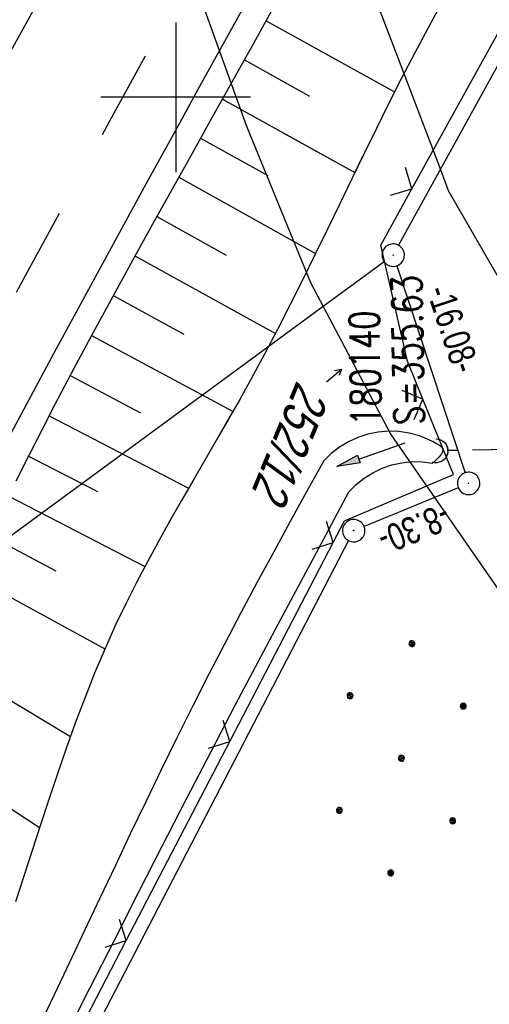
# Model space of a CAD drawing. Extents: x 507875 to 508634, y 446340 to 447363.
# Tile 16 of 71: x 508090 to 508121, y 446439 to 446505. Entities that reach past the tile are written whole.
import ezdxf

# ---------------------------------------------------------------- set-up
doc = ezdxf.new("R2010")
doc.units = 0
doc.header["$LTSCALE"] = 10
doc.header["$MEASUREMENT"] = 0
for name, pattern in [('AUSGEZOGEN', [0]), ('LT00', [0]), ('LT02', [0.4, 0.2, -0.2]), ('LT12', [0.4, 0.3, -0.1]), ('STRICHLINIE2', [0.375, 0.25, -0.125])]:
    doc.linetypes.add(name, pattern=pattern)
doc.layers.get('0').update_dxf_attribs({"linetype": 'LT00'})
for name, color, linetype in [('--EK_FBR', 250, 'LT00'), ('--EK_Haltung', 7, 'STRICHLINIE2'), ('--EK_Schacht-Text', 5, 'LT00'), ('--EL_DFK_AB_L', 21, 'LT00'), ('--EL_DFK_AB_P', 7, 'LT00'), ('--EL_Haltung', 182, 'STRICHLINIE2'), ('ABSTAND', 8, 'LT00'), ('DFK_AB_L', 21, 'LT00'), ('DFK_AB_P', 7, 'LT00'), ('DFK_FLUR_NR', 250, 'LT00'), ('DFK_FLURNR_PFEIL', 250, 'LT00'), ('DFK_KATASTER', 250, 'LT00'), ('DFK_NUTZUNG', 250, 'LT00'), ('DL', 182, 'LT12'), ('PFEIL', 140, 'AUSGEZOGEN'), ('V127_AFBR_BAB', 250, 'LT00'), ('V127_BOESCH', 250, 'LT00'), ('V127_BOSCHUNG', 250, 'LT00'), ('V127_GRABEN', 250, 'LT00'), ('V127_LG_MARK', 250, 'LT02'), ('V127_RASTER', 250, 'LT00'), ('V127_UK_DURCH', 182, 'LT00'), ('V127_ZAUN', 40, 'LT00'), ('V128_AFBR_BAB', 250, 'LT00'), ('V128_BOESCH', 250, 'LT00'), ('V128_BOSCHUNG', 250, 'LT00'), ('V128_GRABEN', 250, 'LT00'), ('V128_LG_MARK', 250, 'LT02'), ('V128_UK_DURCH', 182, 'LT00'), ('V128_ZAUN', 40, 'LT00')]:
    doc.layers.add(name, color=color, linetype=linetype)
doc.styles.add('schachtbeschriftung', font='romans.shx', dxfattribs={"width": 0.75, "height": 2})
doc.styles.get("Standard").update_dxf_attribs({"font": 'ARIAL.TTF'})

# ---------------------------------------------------------------- blocks, each defined once
blk = doc.blocks.new('SYMB7060')
at = {"color": 0, "linetype": 'ByBlock'}
for p, q in [((-0.26, 0), (0, 0)), ((-0.08, 0.045), (0, 0)), ((0, 0), (-0.08, -0.045))]:
    blk.add_line(p, q, dxfattribs=at)
blk = doc.blocks.new('Ackerland7')
at = {"layer": 'DFK_NUTZUNG', "color": 0, "linetype": 'ByBlock'}
for p, q in [((-3.95, 3.628), (-3.95, 3.97)), ((-3.9, 3.99), (-3.9, 3.607)), ((-3.85, 3.601), (-3.85, 3.997)), ((-3.8, 3.99), (-3.8, 3.607)), ((-3.75, 3.628), (-3.75, 3.97)), ((3.75, 3.629), (3.75, 3.971)), ((3.8, 3.992), (3.8, 3.608)), ((3.85, 3.602), (3.85, 3.998)), ((3.9, 3.992), (3.9, 3.608)), ((3.95, 3.629), (3.95, 3.971)), ((-4, 3.928), (-4, 3.67)), ((-3.7, 3.928), (-3.7, 3.67)), ((-3.65, 3.798), (-3.65, 3.8)), ((3.7, 3.929), (3.7, 3.671)), ((4, 3.929), (4, 3.671)), ((4.05, 3.799), (4.05, 3.801)), ((-7.85, 0.129), (-7.85, -0.129)), ((-7.8, -0.171), (-7.8, 0.171)), ((-7.75, 0.192), (-7.75, -0.192)), ((-7.7, -0.198), (-7.7, 0.198)), ((-7.65, 0.192), (-7.65, -0.192)), ((-7.6, -0.171), (-7.6, 0.171)), ((-7.55, 0.129), (-7.55, -0.129)), ((-7.5, -0.001), (-7.5, 0.001)), ((-0.15, 0.129), (-0.15, -0.129)), ((-0.1, -0.171), (-0.1, 0.171)), ((-0.05, 0.192), (-0.05, -0.192)), ((0, -0.198), (0, 0.198)), ((0.05, 0.192), (0.05, -0.192)), ((0.1, -0.171), (0.1, 0.171)), ((0.15, 0.129), (0.15, -0.129)), ((0.2, -0.001), (0.2, 0.001)), ((7.55, 0.129), (7.55, -0.129)), ((7.6, -0.171), (7.6, 0.171)), ((7.65, 0.192), (7.65, -0.192)), ((7.7, -0.198), (7.7, 0.198)), ((7.75, 0.192), (7.75, -0.192)), ((7.8, -0.171), (7.8, 0.171)), ((7.85, 0.129), (7.85, -0.129)), ((7.9, -0.001), (7.9, 0.001)), ((-4, -3.671), (-4, -3.929)), ((-3.95, -3.971), (-3.95, -3.629)), ((-3.9, -3.608), (-3.9, -3.992)), ((-3.85, -3.998), (-3.85, -3.602)), ((-3.8, -3.608), (-3.8, -3.992)), ((-3.75, -3.971), (-3.75, -3.629)), ((-3.7, -3.671), (-3.7, -3.929)), ((-3.65, -3.801), (-3.65, -3.799)), ((3.7, -3.671), (3.7, -3.929)), ((3.75, -3.971), (3.75, -3.629)), ((3.8, -3.608), (3.8, -3.992)), ((3.85, -3.998), (3.85, -3.602)), ((3.9, -3.608), (3.9, -3.992)), ((3.95, -3.971), (3.95, -3.629)), ((4, -3.671), (4, -3.929)), ((4.05, -3.801), (4.05, -3.799))]:
    blk.add_line(p, q, dxfattribs=at)
for points in [[(-3.65, 3.799), (-3.67, 3.886), (-3.725, 3.955), (-3.805, 3.994), (-3.894, 3.994), (-3.975, 3.955), (-4.03, 3.886), (-4.05, 3.799), (-4.03, 3.712), (-3.975, 3.642), (-3.894, 3.604), (-3.805, 3.604), (-3.725, 3.642), (-3.67, 3.712), (-3.65, 3.799)], [(4.05, 3.8), (4.03, 3.887), (3.975, 3.956), (3.894, 3.995), (3.805, 3.995), (3.725, 3.956), (3.67, 3.887), (3.65, 3.8), (3.67, 3.713), (3.725, 3.644), (3.805, 3.605), (3.894, 3.605), (3.975, 3.644), (4.03, 3.713), (4.05, 3.8)], [(-7.5, 0), (-7.52, 0.087), (-7.575, 0.156), (-7.655, 0.195), (-7.744, 0.195), (-7.825, 0.156), (-7.88, 0.087), (-7.9, 0)], [(0.2, 0), (0.18, 0.087), (0.125, 0.156), (0.045, 0.195), (-0.044, 0.195), (-0.125, 0.156), (-0.18, 0.087), (-0.2, 0)], [(-0.2, 0), (-0.18, -0.087), (-0.125, -0.156), (-0.044, -0.195), (0.045, -0.195), (0.125, -0.156), (0.18, -0.087), (0.2, 0)], [(7.9, 0), (7.88, 0.087), (7.825, 0.156), (7.744, 0.195), (7.655, 0.195), (7.575, 0.156), (7.52, 0.087), (7.5, 0)], [(7.5, 0), (7.52, -0.087), (7.575, -0.156), (7.655, -0.195), (7.744, -0.195), (7.825, -0.156), (7.88, -0.087), (7.9, 0)], [(-7.9, 0), (-7.88, -0.087), (-7.825, -0.156), (-7.744, -0.195), (-7.655, -0.195), (-7.575, -0.156), (-7.52, -0.087), (-7.5, 0)], [(-3.65, -3.8), (-3.67, -3.713), (-3.725, -3.644), (-3.805, -3.605), (-3.894, -3.605), (-3.975, -3.644), (-4.03, -3.713), (-4.05, -3.8), (-4.03, -3.887), (-3.975, -3.956), (-3.894, -3.995), (-3.805, -3.995), (-3.725, -3.956), (-3.67, -3.887), (-3.65, -3.8)], [(4.05, -3.8), (4.03, -3.713), (3.975, -3.644), (3.894, -3.605), (3.805, -3.605), (3.725, -3.644), (3.67, -3.713), (3.65, -3.8), (3.67, -3.887), (3.725, -3.956), (3.805, -3.995), (3.894, -3.995), (3.975, -3.956), (4.03, -3.887), (4.05, -3.8)]]:
    blk.add_lwpolyline(points, dxfattribs=at)
blk = doc.blocks.new('SYMB0024')
at = {"color": 0, "linetype": 'ByBlock'}
for p, q in [((-0.5, 0.5), (0, 0)), ((0, 0), (0.5, 0.5))]:
    blk.add_line(p, q, dxfattribs=at)
blk = doc.blocks.new('Pfreil3')
at = {"layer": 'PFEIL'}
blk.add_hatch(color=256, dxfattribs=at).paths.add_polyline_path([(-1.549, 0.273), (-1.549, -0.273), (0, 0)])
for p, q in [((-1.549, 0), (-4.831, 0)), ((-1.549, -0.273), (-1.549, 0.273)), ((-1.549, 0.273), (0, 0)), ((0, 0), (-1.549, -0.273))]:
    blk.add_line(p, q, dxfattribs=at)
blk = doc.blocks.new('SYMB1107')
at = {"color": 0, "linetype": 'ByBlock'}
for points in [[(-0.2, 0), (-0.196157, 0.039018), (-0.184776, 0.076537), (-0.166294, 0.111114), (-0.141421, 0.141421), (-0.111114, 0.166294), (-0.076537, 0.184776), (-0.039018, 0.196157), (0, 0.2)], [(0, 0.2), (0.039018, 0.196157), (0.076537, 0.184776), (0.111114, 0.166294), (0.141421, 0.141421), (0.166294, 0.111114), (0.184776, 0.076537), (0.196157, 0.039018), (0.2, 0)]]:
    blk.add_lwpolyline(points, dxfattribs=at)
blk = doc.blocks.new('SYMB0003')
at = {"color": 0, "linetype": 'ByBlock'}
for p, q in [((-0.015712, 0), (0.010166, 0.012015)), ((0, -0.021257), (-0.015712, 0)), ((0.010166, 0.012015), (0, -0.021257))]:
    blk.add_line(p, q, dxfattribs=at)
for points in [[(-0.031395, 0.499013), (-0.093691, 0.491144), (-0.154509, 0.475528), (-0.21289, 0.452414), (-0.267913, 0.422164), (-0.318712, 0.385257), (-0.364484, 0.342274), (-0.404509, 0.293893), (-0.438154, 0.240877), (-0.464888, 0.184062), (-0.484292, 0.124345), (-0.496058, 0.062667), (-0.5, 0)], [(0.5, 0), (0.496057, 0.062667), (0.484292, 0.124345), (0.464888, 0.184062), (0.438153, 0.240877), (0.404509, 0.293893), (0.364484, 0.342274), (0.318712, 0.385257), (0.267913, 0.422164), (0.21289, 0.452414), (0.154509, 0.475528), (0.093691, 0.491144), (0.031395, 0.499013), (-0.031395, 0.499013)], [(-0.5, 0), (-0.496058, -0.062667), (-0.484292, -0.124345), (-0.464888, -0.184062), (-0.438154, -0.240877), (-0.404509, -0.293893), (-0.364485, -0.342274), (-0.318712, -0.385257), (-0.267914, -0.422164), (-0.21289, -0.452414), (-0.154509, -0.475529), (-0.093691, -0.491144), (-0.031395, -0.499014), (0.031395, -0.499014)], [(0.031395, -0.499014), (0.093691, -0.491144), (0.154509, -0.475529), (0.21289, -0.452414), (0.267914, -0.422164), (0.318712, -0.385257), (0.364485, -0.342274), (0.404509, -0.293893), (0.438154, -0.240877), (0.464889, -0.184062), (0.484292, -0.124345), (0.496058, -0.062667), (0.5, 0)]]:
    blk.add_lwpolyline(points, dxfattribs=at)

msp = doc.modelspace()

# ---------------------------------------------------------------- linework, layer by layer
at = {"layer": '--EK_FBR', "color": 2}
for points in [[(508052.065, 446435.056), (508052.637, 446436.131), (508054.656, 446439.911), (508056.678, 446443.689), (508058.705, 446447.465), (508060.7, 446451.167), (508062.699, 446454.867), (508064.701, 446458.565), (508066.705, 446462.263), (508068.71, 446465.959), (508070.715, 446469.656), (508072.684, 446473.29), (508074.654, 446476.924), (508076.624, 446480.558), (508078.598, 446484.189), (508080.576, 446487.818), (508082.561, 446491.444), (508084.255, 446494.526), (508085.952, 446497.607), (508087.651, 446500.686), (508089.348, 446503.766), (508091.043, 446506.848)], [(508081.154, 446463.482), (508082.41, 446465.645), (508083.649, 446467.818), (508084.873, 446470), (508086.084, 446472.189), (508087.285, 446474.384), (508088.479, 446476.583), (508089.668, 446478.785), (508090.854, 446480.988), (508092.039, 446483.192), (508093.227, 446485.395), (508094.872, 446488.43), (508096.524, 446491.461), (508098.182, 446494.489), (508099.843, 446497.514), (508101.508, 446500.538), (508103.173, 446503.561), (508104.839, 446506.584)]]:
    msp.add_lwpolyline(points, dxfattribs=at)
at = {"layer": '--EK_Haltung'}
msp.add_line((508174.835, 446477.411), (508118.145, 446476.364), dxfattribs=at)
at = {"layer": '--EL_DFK_AB_L'}
for p, q in [((508140.849, 446537.263), (508114.902, 446490.096)), ((508114.776, 446488.727), (508119.345, 446474.88)), ((508118.887, 446473.883), (508112.594, 446471.295)), ((508111.556, 446470.344), (508086.033, 446421.091))]:
    msp.add_line(p, q, dxfattribs=at)
at = {"layer": '--EL_Haltung'}
msp.add_line((508174.835, 446477.411), (508118.145, 446476.364), dxfattribs=at)
at = {"layer": 'DFK_AB_L'}
for p, q in [((508140.849, 446537.263), (508114.902, 446490.096)), ((508114.776, 446488.727), (508119.345, 446474.88)), ((508118.887, 446473.883), (508112.594, 446471.295)), ((508111.556, 446470.344), (508086.033, 446421.091))]:
    msp.add_line(p, q, dxfattribs=at)
at = {"layer": 'DFK_KATASTER'}
for p, q in [((508099.16, 446513.599), (508104.721, 446498.07)), ((508111.61, 446511.158), (508117.69, 446495.169)), ((508104.721, 446498.07), (508109.001, 446487.609)), ((508117.69, 446495.169), (508118.221, 446493.769)), ((508118.221, 446493.769), (508125.29, 446481.438)), ((508113.936, 446488.995), (508109.861, 446486)), ((508109.001, 446487.609), (508109.861, 446486)), ((508109.861, 446486), (508044.661, 446438.1)), ((508109.861, 446486), (508114.391, 446477.45)), ((508114.391, 446477.45), (508117.301, 446473.23)), ((508117.301, 446473.23), (508121.531, 446467.12))]:
    msp.add_line(p, q, dxfattribs=at)
at = {"layer": 'DL'}
msp.add_line((508174.835, 446477.411), (508118.145, 446476.364), dxfattribs=at)
at = {"layer": 'V127_AFBR_BAB', "color": 2}
msp.add_lwpolyline([(508052.065, 446435.056), (508052.637, 446436.131), (508054.656, 446439.911), (508056.678, 446443.689), (508058.705, 446447.465), (508060.7, 446451.167), (508062.699, 446454.867), (508064.701, 446458.565), (508066.705, 446462.263), (508068.71, 446465.959), (508070.715, 446469.656), (508072.684, 446473.29), (508074.654, 446476.924), (508076.624, 446480.558), (508078.598, 446484.189), (508080.576, 446487.818), (508082.561, 446491.444), (508084.255, 446494.526), (508085.952, 446497.607), (508087.651, 446500.686), (508089.348, 446503.766), (508091.043, 446506.848)], dxfattribs=at)
at = {"layer": 'V127_AFBR_BAB', "color": 0}
msp.add_lwpolyline([(508081.154, 446463.482), (508082.41, 446465.645), (508083.649, 446467.818), (508084.873, 446470), (508086.084, 446472.189), (508087.285, 446474.384), (508088.479, 446476.583), (508089.668, 446478.785), (508090.854, 446480.988), (508092.039, 446483.192), (508093.227, 446485.395), (508094.872, 446488.43), (508096.524, 446491.461), (508098.182, 446494.489), (508099.843, 446497.514), (508101.508, 446500.538), (508103.173, 446503.561), (508104.839, 446506.584)], dxfattribs=at)
at = {"layer": 'V127_BOESCH'}
for points in [[(508117.793, 446506.336), (508116.866, 446504.636), (508115.956, 446502.928), (508115.094, 446501.266), (508114.249, 446499.596), (508113.416, 446497.92), (508112.592, 446496.238), (508111.775, 446494.553), (508110.96, 446492.867), (508110.145, 446491.181), (508109.325, 446489.496), (508108.498, 446487.815), (508107.66, 446486.14), (508106.809, 446484.471), (508105.939, 446482.811), (508105.049, 446481.161), (508104.289, 446479.794), (508103.517, 446478.433), (508102.736, 446477.077), (508101.951, 446475.724), (508101.166, 446474.371), (508100.384, 446473.016), (508099.61, 446471.658), (508098.849, 446470.295), (508098.104, 446468.924), (508097.379, 446467.545), (508096.679, 446466.154), (508096.007, 446464.75), (508095.274, 446463.118), (508094.58, 446461.469), (508093.919, 446459.804), (508093.288, 446458.126), (508092.681, 446456.436), (508092.094, 446454.738), (508091.522, 446453.032), (508090.96, 446451.322), (508090.404, 446449.609), (508089.849, 446447.896), (508089.291, 446446.185)], [(508106.412, 446505.781), (508105.088, 446503.391), (508103.758, 446501.004), (508102.424, 446498.619), (508101.089, 446496.235), (508099.755, 446493.85), (508098.426, 446491.463), (508097.103, 446489.071), (508095.789, 446486.675), (508094.486, 446484.271), (508093.198, 446481.859), (508091.927, 446479.438), (508091.048, 446477.737), (508090.174, 446476.034), (508089.301, 446474.33)]]:
    msp.add_lwpolyline(points, dxfattribs=at)
at = {"layer": 'V127_BOSCHUNG'}
for p, q in [((508106.042, 446505.111), (508114.635, 446500.363)), ((508104.591, 446502.499), (508108.941, 446500.081)), ((508103.129, 446499.879), (508111.974, 446494.964)), ((508101.663, 446497.262), (508106.165, 446494.76)), ((508100.198, 446494.644), (508109.354, 446489.555)), ((508098.737, 446492.023), (508103.38, 446489.443)), ((508097.277, 446489.388), (508106.667, 446484.199)), ((508095.822, 446486.736), (508100.547, 446484.153)), ((508094.375, 446484.065), (508103.831, 446478.983)), ((508092.947, 446481.383), (508097.65, 446478.899)), ((508091.54, 446478.691), (508100.864, 446473.85)), ((508090.157, 446476), (508094.773, 446473.632)), ((508088.794, 446473.342), (508097.941, 446468.619)), ((508087.435, 446470.724), (508091.995, 446468.313)), ((508086.059, 446468.143), (508095.267, 446463.102)), ((508083.201, 446463.128), (508092.965, 446457.235)), ((508080.103, 446458.264), (508090.902, 446451.144))]:
    msp.add_line(p, q, dxfattribs=at)
at = {"layer": 'V127_GRABEN'}
for points in [[(508116.94, 446477.081), (508116.292, 446477.342), (508115.617, 446477.527), (508114.926, 446477.633), (508114.228, 446477.658), (508113.531, 446477.602), (508112.845, 446477.465), (508112.18, 446477.251), (508111.544, 446476.961), (508110.946, 446476.599), (508110.393, 446476.17), (508109.894, 446475.681), (508108.776, 446473.653), (508107.66, 446471.623), (508106.55, 446469.591), (508105.447, 446467.555), (508104.354, 446465.514), (508103.274, 446463.467), (508102.21, 446461.411), (508101.133, 446459.288), (508100.073, 446457.157), (508099.027, 446455.019), (508097.992, 446452.875), (508096.965, 446450.727), (508095.945, 446448.576), (508094.928, 446446.423), (508093.911, 446444.269), (508092.894, 446442.116), (508091.871, 446439.966), (508090.842, 446437.818)], [(508116.94, 446477.081), (508117.2, 446476.966), (508117.44, 446476.848), (508117.644, 446476.725), (508117.79, 446476.592), (508117.861, 446476.447), (508117.842, 446476.282), (508117.742, 446476.105), (508117.581, 446475.918), (508117.38, 446475.725), (508117.159, 446475.528)], [(508092.658, 446437.241), (508094.267, 446440.411), (508095.876, 446443.581), (508097.488, 446446.75), (508099.104, 446449.916), (508100.728, 446453.078), (508102.361, 446456.235), (508104.006, 446459.386), (508105.508, 446462.235), (508107.018, 446465.079), (508108.536, 446467.92), (508110.058, 446470.759), (508111.582, 446473.596), (508112.062, 446474.087), (508112.595, 446474.519), (508113.174, 446474.886), (508113.792, 446475.184), (508114.44, 446475.409), (508115.11, 446475.557), (508115.793, 446475.627), (508116.479, 446475.617), (508117.159, 446475.528)]]:
    msp.add_lwpolyline(points, dxfattribs=at)
at = {"layer": 'V127_LG_MARK', "ltscale": 3, "flags": 128}
msp.add_lwpolyline([(508060.761, 446434.224), (508062.162, 446436.848), (508063.565, 446439.472), (508064.969, 446442.095), (508066.376, 446444.716), (508068.256, 446448.204), (508070.141, 446451.688), (508072.03, 446455.17), (508073.923, 446458.651), (508075.818, 446462.13), (508077.713, 446465.609), (508080.134, 446470.055), (508082.555, 446474.5), (508084.976, 446478.946), (508087.398, 446483.391), (508089.822, 446487.835), (508092.712, 446493.126), (508095.605, 446498.415), (508098.5, 446503.703), (508101.397, 446508.99), (508104.354, 446514.385), (508107.311, 446519.779), (508110.266, 446525.175), (508113.218, 446530.572), (508115.243, 446534.28), (508117.268, 446537.988), (508119.294, 446541.696), (508121.321, 446545.402), (508123.352, 446549.107), (508125.083, 446552.257), (508126.815, 446555.405), (508128.547, 446558.554), (508130.278, 446561.703), (508132.006, 446564.854), (508134.047, 446568.588), (508136.082, 446572.325), (508138.115, 446576.063), (508140.147, 446579.802), (508142.18, 446583.54), (508144.305, 446587.443), (508146.184, 446590.891), (508148.063, 446594.34), (508149.941, 446597.789), (508151.219, 446600.141), (508152.498, 446602.492), (508153.776, 446604.844), (508155.057, 446607.194), (508156.807, 446610.397), (508158.56, 446613.598), (508160.315, 446616.797), (508162.07, 446619.997), (508163.824, 446623.198), (508165.575, 446626.4), (508167.234, 446629.443), (508168.89, 446632.489), (508170.543, 446635.535), (508172.196, 446638.582)], dxfattribs=at)
at = {"layer": 'V127_RASTER'}
for p, q in [((508099.999, 446505), (508099.999, 446495)), ((508104.997, 446500), (508094.997, 446500))]:
    msp.add_line(p, q, dxfattribs=at)
at = {"layer": 'V127_ZAUN'}
for p, q in [((508115.778, 446493.871), (508123.034, 446506.999)), ((508103.615, 446456.9), (508110.535, 446470.209)), ((508096.695, 446443.591), (508103.615, 446456.9)), ((508089.776, 446430.283), (508096.695, 446443.591))]:
    msp.add_line(p, q, dxfattribs=at)
for points in [[(508116.514, 446479.81), (508115.485, 446482.337), (508113.701, 446490.114), (508115.778, 446493.871)], [(508110.535, 446470.209), (508111.287, 446471.656), (508118.57, 446474.761), (508116.514, 446479.81)]]:
    msp.add_lwpolyline(points, dxfattribs=at)
at = {"layer": 'V128_AFBR_BAB', "color": 0}
msp.add_lwpolyline([(508081.154, 446463.482), (508082.41, 446465.645), (508083.649, 446467.818), (508084.873, 446470), (508086.084, 446472.189), (508087.285, 446474.384), (508088.479, 446476.583), (508089.668, 446478.785), (508090.854, 446480.988), (508092.039, 446483.192), (508093.227, 446485.395), (508094.872, 446488.43), (508096.524, 446491.461), (508098.182, 446494.489), (508099.843, 446497.514), (508100.985, 446499.587)], dxfattribs=at)
at = {"layer": 'V128_BOESCH'}
for points in [[(508102.67, 446499.059), (508102.424, 446498.619), (508101.089, 446496.235), (508099.755, 446493.85), (508098.426, 446491.463), (508097.103, 446489.071), (508095.789, 446486.675), (508094.486, 446484.271), (508093.198, 446481.86), (508091.927, 446479.438), (508091.048, 446477.737), (508090.174, 446476.034), (508089.301, 446474.33)], [(508112.471, 446495.989), (508111.775, 446494.553), (508110.96, 446492.867), (508110.145, 446491.181), (508109.325, 446489.496), (508108.498, 446487.815), (508107.66, 446486.14), (508106.809, 446484.471), (508105.939, 446482.811), (508105.049, 446481.161), (508104.289, 446479.794), (508103.517, 446478.434), (508102.736, 446477.077), (508101.951, 446475.724), (508101.166, 446474.371), (508100.384, 446473.016), (508099.61, 446471.658), (508098.849, 446470.295), (508098.104, 446468.924), (508097.379, 446467.545), (508096.679, 446466.154), (508096.007, 446464.75), (508095.274, 446463.118), (508094.58, 446461.469), (508093.919, 446459.804), (508093.288, 446458.126), (508092.681, 446456.436), (508092.094, 446454.738), (508091.522, 446453.032), (508090.96, 446451.322), (508090.405, 446449.609), (508089.849, 446447.896), (508089.291, 446446.185)]]:
    msp.add_lwpolyline(points, dxfattribs=at)
at = {"layer": 'V128_BOSCHUNG'}
for p, q in [((508107.104, 446497.67), (508111.974, 446494.964)), ((508101.664, 446497.262), (508106.165, 446494.76)), ((508100.199, 446494.644), (508109.354, 446489.555)), ((508098.737, 446492.023), (508103.38, 446489.443)), ((508097.277, 446489.388), (508106.667, 446484.199)), ((508095.822, 446486.736), (508100.547, 446484.153)), ((508094.375, 446484.065), (508103.831, 446478.983)), ((508092.947, 446481.383), (508097.65, 446478.899)), ((508091.54, 446478.691), (508100.864, 446473.85)), ((508090.157, 446476), (508094.773, 446473.632)), ((508088.794, 446473.342), (508097.941, 446468.619)), ((508087.435, 446470.724), (508091.995, 446468.313)), ((508086.059, 446468.143), (508095.267, 446463.102)), ((508083.201, 446463.128), (508092.965, 446457.235)), ((508080.103, 446458.264), (508090.902, 446451.144))]:
    msp.add_line(p, q, dxfattribs=at)
at = {"layer": 'V128_GRABEN'}
for points in [[(508116.94, 446477.081), (508116.292, 446477.342), (508115.617, 446477.527), (508114.926, 446477.633), (508114.228, 446477.658), (508113.531, 446477.602), (508112.845, 446477.465), (508112.18, 446477.251), (508111.544, 446476.961), (508110.946, 446476.599), (508110.393, 446476.17), (508109.894, 446475.681), (508108.776, 446473.653), (508107.66, 446471.623), (508106.55, 446469.591), (508105.447, 446467.555), (508104.354, 446465.514), (508103.274, 446463.467), (508102.21, 446461.411), (508101.133, 446459.288), (508100.073, 446457.157), (508099.027, 446455.019), (508097.992, 446452.875), (508096.965, 446450.727), (508095.945, 446448.576), (508094.928, 446446.423), (508093.912, 446444.269), (508092.894, 446442.116), (508091.872, 446439.966), (508090.842, 446437.818)], [(508116.94, 446477.081), (508117.2, 446476.966), (508117.441, 446476.848), (508117.644, 446476.725), (508117.79, 446476.592), (508117.861, 446476.447), (508117.842, 446476.282), (508117.742, 446476.105), (508117.581, 446475.918), (508117.38, 446475.725), (508117.159, 446475.528)], [(508092.658, 446437.241), (508094.267, 446440.411), (508095.876, 446443.581), (508097.488, 446446.75), (508099.104, 446449.916), (508100.728, 446453.078), (508102.361, 446456.235), (508104.006, 446459.386), (508105.508, 446462.235), (508107.018, 446465.08), (508108.536, 446467.92), (508110.058, 446470.759), (508111.582, 446473.596), (508112.062, 446474.087), (508112.595, 446474.519), (508113.174, 446474.886), (508113.792, 446475.184), (508114.44, 446475.409), (508115.11, 446475.557), (508115.793, 446475.627), (508116.479, 446475.617), (508117.159, 446475.528)]]:
    msp.add_lwpolyline(points, dxfattribs=at)
at = {"layer": 'V128_LG_MARK', "ltscale": 3, "flags": 128}
msp.add_lwpolyline([(508060.761, 446434.224), (508062.162, 446436.848), (508063.565, 446439.472), (508064.969, 446442.095), (508066.376, 446444.716), (508068.256, 446448.204), (508070.141, 446451.688), (508072.03, 446455.17), (508073.923, 446458.651), (508075.818, 446462.13), (508077.713, 446465.609), (508080.134, 446470.055), (508082.555, 446474.5), (508084.976, 446478.946), (508087.398, 446483.391), (508089.822, 446487.835), (508092.712, 446493.126), (508095.605, 446498.415), (508096.94, 446500.854)], dxfattribs=at)
at = {"layer": 'V128_ZAUN'}
for p, q in [((508115.778, 446493.871), (508116.288, 446494.793)), ((508103.615, 446456.9), (508110.535, 446470.209)), ((508096.695, 446443.591), (508103.615, 446456.9)), ((508089.776, 446430.283), (508096.695, 446443.591))]:
    msp.add_line(p, q, dxfattribs=at)
for points in [[(508116.514, 446479.81), (508115.485, 446482.337), (508113.701, 446490.114), (508115.778, 446493.871)], [(508110.535, 446470.209), (508111.287, 446471.656), (508118.57, 446474.761), (508116.514, 446479.81)]]:
    msp.add_lwpolyline(points, dxfattribs=at)

# ---------------------------------------------------------------- block references
at = {"layer": '--EL_DFK_AB_P', "xscale": 1.500000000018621, "yscale": 1.5, "zscale": 1.5, "rotation": 264.7377099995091}
for p in [(508114.54, 446489.44), (508119.581, 446474.17), (508111.9, 446471.008)]:
    msp.add_blockref('SYMB0003', p, dxfattribs=at)
at = {"layer": 'DFK_AB_P', "xscale": 1.500000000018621, "yscale": 1.5, "zscale": 1.5, "rotation": 264.7377099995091}
for p in [(508114.54, 446489.44), (508119.581, 446474.17), (508111.9, 446471.008)]:
    msp.add_blockref('SYMB0003', p, dxfattribs=at)
at = {"layer": 'DFK_FLURNR_PFEIL', "xscale": 5, "yscale": 5, "zscale": 5, "rotation": 40.74669000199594}
msp.add_blockref('SYMB7060', (508111.074, 446481.822), dxfattribs=at)
at = {"layer": 'DFK_NUTZUNG', "rotation": 264.7376999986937}
msp.add_blockref('Ackerland7', (508115.085, 446455.783), dxfattribs=at)
at = {"layer": 'PFEIL', "rotation": 199.0601464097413}
msp.add_blockref('Pfreil3', (508110.769, 446475.297), dxfattribs=at)
at = {"layer": 'V127_UK_DURCH', "xscale": 4.000000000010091, "yscale": 4.000000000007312, "zscale": 4, "rotation": 270}
msp.add_blockref('SYMB1107', (508117.395, 446476.35), dxfattribs=at)
at = {"layer": 'V127_ZAUN', "xscale": 2.1, "yscale": 2.1, "zscale": 2.1}
for p, rotation in [((508115.778, 446493.871), 61.06668000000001), ((508116.514, 446479.81), 112.15753), ((508110.535, 446470.209), 62.52922), ((508103.615, 446456.9), 62.52922), ((508096.695, 446443.591), 62.52922)]:
    msp.add_blockref('SYMB0024', p, dxfattribs=dict(at, rotation=rotation))
at = {"layer": 'V128_UK_DURCH', "xscale": 4.000000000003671, "yscale": 4, "zscale": 4, "rotation": 252.6066100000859}
msp.add_blockref('SYMB1107', (508117.395, 446476.35), dxfattribs=at)
at = {"layer": 'V128_ZAUN', "yscale": 2.099999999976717, "zscale": 2.1}
for p, xscale, rotation in [((508115.778, 446493.871), 2.099999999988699, 61.06898000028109), ((508116.514, 446479.81), 2.100000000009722, 112.1583100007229), ((508110.535, 446470.209), 2.099999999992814, 62.52853000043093), ((508103.615, 446456.9), 2.099999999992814, 62.52853000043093), ((508096.695, 446443.591), 2.099999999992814, 62.52853000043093)]:
    msp.add_blockref('SYMB0024', p, dxfattribs=dict(at, xscale=xscale, rotation=rotation))

# ---------------------------------------------------------------- texts
at = {"layer": '--EK_Schacht-Text', "style": 'schachtbeschriftung', "width": 0.75}
for s, p in [('S=355.63', (508116.614, 446478.091)), ('180140', (508113.734, 446478.038))]:
    msp.add_text(s, height=2, rotation=-268.95493, dxfattribs=at).set_placement(p)
at = {"layer": 'ABSTAND', "width": 0.75}
for s, rotation, p in [(' -16.08-', -71.73264, (508116.587, 446487.572)), (' -8.30-', -157.63373, (508118.387, 446473.106))]:
    msp.add_text(s, height=1.8, rotation=rotation, dxfattribs=at).set_placement(p)
at = {"layer": 'DFK_FLUR_NR', "oblique": 13.754, "width": 0.75}
msp.add_text('252/12', height=2.5, rotation=247.6521, dxfattribs=at).set_placement((508108.108, 446481.118))

doc.saveas('drawing.dxf')
